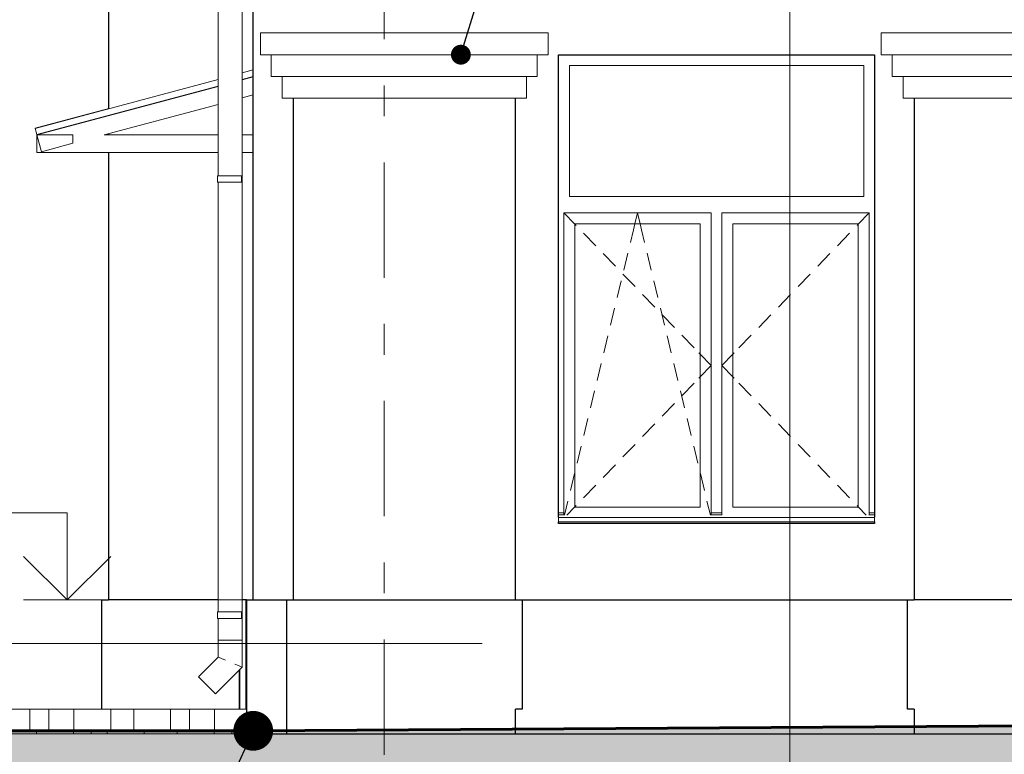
# Model space of a CAD drawing. Header units: millimetres. Extents: x -28821 to 130709, y -7627 to 10914.
# Tile 4 of 111: x -26247 to -21731, y -508 to 2860. Entities that reach past the tile are written whole.
import ezdxf
from ezdxf.enums import TextEntityAlignment as Align

# ---------------------------------------------------------------- set-up
doc = ezdxf.new("R2010")
doc.units = ezdxf.units.MM
doc.header["$MEASUREMENT"] = 0
doc.set_wipeout_variables(frame=1)
doc.linetypes.add('Wipeout_Contour', pattern=[1000, 0, -1000])
doc.linetypes.add('Штрих-Штриховая', pattern=[1093.611073, 529.166651, -211.666656, 141.111112, -211.666656])
for name, color, linetype in [('1 Молдинги', 7, 'Continuous'), ('1_Утеплитель', 7, 'Continuous'), ('1_Цоколь', 7, 'Continuous'), ('Конструктив - Балки.Крозырьки', 7, 'Continuous'), ('Конструктив - Стены Несущие', 7, 'Continuous'), ('Новый_1 ВОДОСТОК', 7, 'Continuous'), ('Новый_1_Козырьки', 7, 'Continuous'), ('Новый_Конструктив - Перекрытия.Крыльцо', 7, 'Continuous'), ('Новый_Конструктив - Стены Несущие', 7, 'Continuous'), ('Окна Archicad', 7, 'Continuous'), ('Размер - Отметка Уровня', 7, 'Continuous'), ('Элемент Модели - Оси', 7, 'Continuous')]:
    doc.layers.add(name, color=color, linetype=linetype)
for name, color, linetype, lineweight in [('1 Молдинги_Ном._пера__1', 7, 'Continuous', 15), ('1 Молдинги_Ном._пера__41', 7, 'Continuous', 60), ('1_Утеплитель_Ном._пера__21', 7, 'Continuous', 30), ('1_Цоколь_Ном._пера__21', 7, 'Continuous', 30), ('2D - Общий_Ном._пера__2', 8, 'Continuous', 15), ('2D - Общий_Ном._пера__74', 255, 'Continuous', 0), ('Аннотация - Выносная Надпись.Фасад фрагмент_Ном._пера__1', 7, 'Continuous', 15), ('Аннотация - Выносная Надпись.Фасад фрагмент_Ном._пера__120', 7, 'Continuous', 5), ('Конструктив - Балки.Крозырьки_Ном._пера__1', 7, 'Continuous', 15), ('Конструктив - Стены Несущие_Ном._пера__21', 7, 'Continuous', 30), ('Новый_1 ВОДОСТОК_Ном._пера__141', 7, 'Continuous', 20), ('Новый_1_Козырьки_Ном._пера__1', 7, 'Continuous', 15), ('Новый_Конструктив - Перекрытия.Крыльцо_Ном._пера__1', 7, 'Continuous', 15), ('Новый_Конструктив - Стены Несущие_Ном._пера__21', 7, 'Continuous', 30), ('Окна Archicad_Ном._пера__1', 7, 'Continuous', 15), ('Окна Archicad_Ном._пера__21', 7, 'Continuous', 30), ('Размер - Отметка Уровня_Ном._пера__1', 7, 'Continuous', 15), ('Размер - Отметка Уровня_Ном._пера__120', 7, 'Continuous', 5), ('Элемент Модели - Оси_Ном._пера__1', 7, 'Continuous', 15), ('Элемент Модели - Оси_Ном._пера__2', 8, 'Continuous', 15)]:
    doc.layers.add(name, color=color, linetype=linetype, lineweight=lineweight)
doc.styles.add('СГЕНЕРИР_СТИЛЬ_1', font='arial.ttf')
doc.dimstyles.new('СГЕНЕРИР_СТИЛЬ__2', dxfattribs={"dimtxt": 0.18, "dimasz": 182.4, "dimexe": 0.18, "dimexo": 0.0625, "dimgap": 0, "dimtad": 0, "dimtih": 1, "dimtoh": 1, "dimdec": 4, "dimzin": 0, "dimdsep": 46, "dimcen": 0.09, "dimadec": 0, "dimazin": 0, "dimtfac": 1, "dimtdec": 4, "dimtmove": 0, "dimatfit": 3, "dimldrblk": 'ARROWHEAD_11', "dimfxl": 1, "dimtolj": 1, "dimtzin": 0, "dimarcsym": 0})
doc.dimstyles.new('СГЕНЕРИР_СТИЛЬ__4', dxfattribs={"dimtxt": 0.18, "dimasz": 364.8, "dimexe": 0.18, "dimexo": 0.0625, "dimgap": 0, "dimtad": 0, "dimtih": 1, "dimtoh": 1, "dimdec": 4, "dimzin": 0, "dimdsep": 46, "dimcen": 0.09, "dimadec": 0, "dimazin": 0, "dimtfac": 1, "dimtdec": 4, "dimtmove": 0, "dimatfit": 3, "dimldrblk": 'ARROWHEAD_11', "dimfxl": 1, "dimtolj": 1, "dimtzin": 0, "dimarcsym": 0})

# ---------------------------------------------------------------- blocks, each defined once
blk = doc.blocks.new('Элемент Разреза_1_1')
at = {"layer": 'Конструктив - Стены Несущие_Ном._пера__21', "color": 7, "linetype": 'Continuous', "lineweight": 30}
blk.add_line((-25175.7, 200), (-25175.7, 3720), dxfattribs=at)
blk = doc.blocks.new('Элемент Разреза_4_1')
at = {"layer": 'Окна Archicad_Ном._пера__1', "color": 7, "linetype": 'Continuous', "lineweight": 15}
for p, q in [((-23725.7, 2650), (-23725.7, 2050)), ((-22375.7, 2650), (-23725.7, 2650)), ((-22375.7, 2050), (-22375.7, 2650)), ((-23725.7, 2050), (-22375.7, 2050)), ((-23750.7, 1925), (-23750.7, 1975)), ((-23750.7, 1975), (-23075.7, 1975)), ((-23750.7, 1975), (-23700.7, 1923.1)), ((-23425.3, 1925), (-23413.2, 1975)), ((-23401.2, 1925), (-23413.2, 1975)), ((-23075.7, 1975), (-23075.7, 1925)), ((-23025.7, 1925), (-23025.7, 1975)), ((-23025.7, 1975), (-22350.7, 1975)), ((-22350.7, 1975), (-22400.7, 1923.1)), ((-22350.7, 1975), (-22350.7, 1925)), ((-23750.7, 625), (-23750.7, 1925)), ((-23700.7, 1925), (-23700.7, 625)), ((-23125.7, 1925), (-23700.7, 1925)), ((-23700.7, 1923.1), (-23695.2, 1917.4)), ((-23446, 1838.8), (-23432, 1897.2)), ((-23432, 1897.2), (-23425.3, 1925)), ((-23394.5, 1897.2), (-23401.2, 1925)), ((-23380.4, 1838.8), (-23394.5, 1897.2)), ((-23125.7, 625), (-23125.7, 1925)), ((-23075.7, 1925), (-23075.7, 625)), ((-23025.7, 625), (-23025.7, 1925)), ((-22975.7, 1925), (-22975.7, 625)), ((-22400.7, 1925), (-22975.7, 1925)), ((-22400.7, 1923.1), (-22406.2, 1917.4)), ((-22400.7, 625), (-22400.7, 1925)), ((-22350.7, 1925), (-22350.7, 625)), ((-23660.5, 1881.4), (-23604.9, 1823.8)), ((-22441, 1881.4), (-22496.5, 1823.8)), ((-23570.2, 1787.8), (-23514.7, 1730.3)), ((-23476.5, 1712.4), (-23457.8, 1790.2)), ((-23349.9, 1712.4), (-23368.7, 1790.2)), ((-22531.2, 1787.8), (-22586.7, 1730.3)), ((-23480, 1694.3), (-23424.5, 1636.7)), ((-22621.4, 1694.3), (-22677, 1636.7)), ((-23507, 1586), (-23488.2, 1663.8)), ((-23319.4, 1586), (-23338.2, 1663.8)), ((-23389.8, 1600.7), (-23334.2, 1543.1)), ((-22711.7, 1600.7), (-22767.2, 1543.1)), ((-23537.4, 1459.7), (-23518.7, 1537.4)), ((-23289, 1459.7), (-23307.7, 1537.4)), ((-23299.5, 1507.1), (-23244, 1449.5)), ((-22801.9, 1507.1), (-22857.4, 1449.5)), ((-23567.9, 1333.3), (-23549.2, 1411)), ((-23258.5, 1333.3), (-23277.3, 1411)), ((-23209.3, 1413.5), (-23153.8, 1355.9)), ((-22892.1, 1413.5), (-22947.7, 1355.9)), ((-23131.2, 1332.6), (-23125.7, 1326.9)), ((-23125.7, 1326.9), (-23075.7, 1275)), ((-22975.7, 1326.9), (-23025.7, 1275)), ((-22970.2, 1332.6), (-22975.7, 1326.9)), ((-23598.4, 1206.9), (-23579.6, 1284.7)), ((-23228, 1206.9), (-23246.8, 1284.7)), ((-23125.7, 1223.1), (-23075.7, 1275)), ((-22975.7, 1223.1), (-23025.7, 1275)), ((-23131.2, 1217.4), (-23125.7, 1223.1)), ((-22970.2, 1217.4), (-22975.7, 1223.1)), ((-23209.3, 1136.5), (-23153.8, 1194.1)), ((-22892.1, 1136.5), (-22947.7, 1194.1)), ((-23628.8, 1080.5), (-23610.1, 1158.3)), ((-23197.6, 1080.5), (-23216.3, 1158.3)), ((-23299.5, 1042.9), (-23244, 1100.5)), ((-22801.9, 1042.9), (-22857.4, 1100.5)), ((-23659.3, 954.1), (-23640.6, 1031.9)), ((-23389.8, 949.3), (-23334.2, 1006.9)), ((-23167.1, 954.1), (-23185.9, 1031.9)), ((-22711.7, 949.3), (-22767.2, 1006.9)), ((-23689.8, 827.8), (-23671, 905.5)), ((-23480, 855.7), (-23424.5, 913.3)), ((-23136.6, 827.8), (-23155.4, 905.5)), ((-22621.4, 855.7), (-22677, 913.3)), ((-23570.2, 762.2), (-23514.7, 819.7)), ((-22531.2, 762.2), (-22586.7, 819.7)), ((-23720.2, 701.4), (-23701.5, 779.2)), ((-23106.2, 701.4), (-23124.9, 779.2)), ((-23660.5, 668.6), (-23604.9, 726.2)), ((-22441, 668.6), (-22496.5, 726.2)), ((-23747.5, 588.5), (-23732, 652.8)), ((-23700.7, 626.9), (-23695.2, 632.6)), ((-23079, 588.5), (-23094.5, 652.8)), ((-22400.7, 626.9), (-22406.2, 632.6)), ((-23750.7, 600), (-23775.7, 600)), ((-23750.7, 590), (-23775.7, 590)), ((-23750.7, 588.5), (-23750.7, 625)), ((-23737.7, 588.5), (-23700.7, 626.9)), ((-23700.7, 625), (-23125.7, 625)), ((-23075.7, 625), (-23075.7, 588.5)), ((-23025.7, 600), (-23075.7, 600)), ((-23025.7, 590), (-23075.7, 590)), ((-23025.7, 588.5), (-23025.7, 625)), ((-22975.7, 625), (-22400.7, 625)), ((-22363.7, 588.5), (-22400.7, 626.9)), ((-22350.7, 625), (-22350.7, 588.5)), ((-22325.7, 600), (-22350.7, 600)), ((-22325.7, 590), (-22350.7, 590)), ((-23775.7, 580), (-23775.7, 578.1)), ((-23775.7, 578.1), (-23775.7, 558.1)), ((-22325.7, 578.1), (-23775.7, 578.1)), ((-22325.7, 558.1), (-23775.7, 558.1)), ((-22325.7, 580), (-22325.7, 578.1)), ((-22325.7, 578.1), (-22325.7, 558.1))]:
    blk.add_line(p, q, dxfattribs=at)
at = {"layer": 'Окна Archicad_Ном._пера__21', "color": 7, "linetype": 'Continuous', "lineweight": 30}
for p, q in [((-23775.7, 2700), (-22325.7, 2700)), ((-23775.7, 580), (-23775.7, 2700)), ((-22325.7, 2700), (-22325.7, 580)), ((-23775.7, 550), (-23775.7, 558.1)), ((-22325.7, 550), (-23775.7, 550)), ((-22325.7, 558.1), (-22325.7, 550))]:
    blk.add_line(p, q, dxfattribs=at)
blk = doc.blocks.new('Элемент Разреза_14_1')
at = {"layer": 'Новый_1 ВОДОСТОК_Ном._пера__141', "color": 7, "linetype": 'Continuous', "lineweight": 20}
for p, q in [((-25310.4, 4120), (-25520.4, 4120)), ((-25520.4, 4100), (-25520.4, 4120)), ((-25310.4, 4120), (-25310.4, 4100)), ((-25310.4, 4100), (-25520.4, 4100)), ((-25420.4, 3950), (-25477.6, 4100)), ((-25310.4, 4100), (-25310.4, 3950)), ((-25310.4, 3950), (-25420.4, 3950)), ((-25420.4, 3900), (-25420.4, 3950)), ((-25310.4, 3950), (-25310.4, 3900)), ((-25310.4, 3900), (-25420.4, 3900)), ((-25420.4, 3900), (-25420.4, 3507.7)), ((-25310.4, 3900), (-25310.4, 3540.3)), ((-25344.4, 3530.2), (-25326.6, 3535.5)), ((-25326.6, 3535.5), (-25314.6, 3539)), ((-25314.6, 3539), (-25310.4, 3540.3)), ((-25310.4, 3540.3), (-25226.8, 3411.6)), ((-25420.4, 3507.7), (-25416.3, 3508.9)), ((-25420.4, 3507.7), (-25336.8, 3378.9)), ((-25416.3, 3508.9), (-25404.3, 3512.4)), ((-25404.3, 3512.4), (-25386.5, 3517.7)), ((-25320.7, 3383.7), (-25302.8, 3389)), ((-25260.7, 3401.5), (-25242.9, 3406.8)), ((-25242.9, 3406.8), (-25231, 3410.3)), ((-25231, 3410.3), (-25226.8, 3411.6)), ((-25226.8, 3411.6), (-25226.8, 2985.1)), ((-25336.8, 3378.9), (-25332.6, 3380.2)), ((-25336.8, 3378.9), (-25336.8, 2985.1)), ((-25332.6, 3380.2), (-25320.7, 3383.7)), ((-25336.8, 2985.1), (-25336.8, 2145)), ((-25336.8, 2985.1), (-25332.6, 2985.1)), ((-25332.6, 2985.1), (-25320.7, 2985.1)), ((-25320.7, 2985.1), (-25302.8, 2985.1)), ((-25302.8, 2985.1), (-25281.8, 2985.1)), ((-25281.8, 2985.1), (-25260.7, 2985.1)), ((-25260.7, 2985.1), (-25242.9, 2985.1)), ((-25242.9, 2985.1), (-25231, 2985.1)), ((-25231, 2985.1), (-25226.8, 2985.1)), ((-25226.8, 2985.1), (-25226.8, 15)), ((-25334.5, 2145), (-25338.9, 2145)), ((-25338.9, 2115), (-25338.9, 2145)), ((-25322.2, 2145), (-25334.5, 2145)), ((-25303.7, 2145), (-25322.2, 2145)), ((-25281.9, 2145), (-25303.7, 2145)), ((-25228.9, 2145), (-25281.9, 2145)), ((-25226.9, 2145), (-25228.9, 2145)), ((-25228.9, 2115), (-25228.9, 2145)), ((-25226.9, 2115), (-25226.9, 2145)), ((-25334.5, 2115), (-25338.9, 2115)), ((-25336.8, 2115), (-25336.8, 145)), ((-25322.2, 2115), (-25334.5, 2115)), ((-25303.7, 2115), (-25322.2, 2115)), ((-25281.9, 2115), (-25303.7, 2115)), ((-25228.9, 2115), (-25281.9, 2115)), ((-25226.9, 2115), (-25228.9, 2115)), ((-25334.5, 145), (-25338.9, 145)), ((-25338.9, 115), (-25338.9, 145)), ((-25322.2, 145), (-25334.5, 145)), ((-25303.7, 145), (-25322.2, 145)), ((-25281.9, 145), (-25303.7, 145)), ((-25228.9, 145), (-25281.9, 145)), ((-25226.9, 145), (-25228.9, 145)), ((-25228.9, 115), (-25228.9, 145)), ((-25226.9, 115), (-25226.9, 145)), ((-25334.5, 115), (-25338.9, 115)), ((-25336.8, 115), (-25336.8, 15)), ((-25322.2, 115), (-25334.5, 115)), ((-25303.7, 115), (-25322.2, 115)), ((-25281.9, 115), (-25303.7, 115)), ((-25228.9, 115), (-25281.9, 115)), ((-25226.9, 115), (-25228.9, 115)), ((-25336.8, 15), (-25336.8, -62.3)), ((-25336.8, 15), (-25332.6, 15)), ((-25332.6, 15), (-25320.7, 15)), ((-25320.7, 15), (-25302.8, 15)), ((-25302.8, 15), (-25281.8, 15)), ((-25281.8, 15), (-25260.7, 15)), ((-25260.7, 15), (-25242.9, 15)), ((-25242.9, 15), (-25231, 15)), ((-25231, 15), (-25226.8, 15)), ((-25226.8, 15), (-25226.8, -107.8)), ((-25336.8, -62.3), (-25426.7, -152.2)), ((-25336.8, -62.3), (-25332.6, -64)), ((-25332.6, -64), (-25320.7, -68.9)), ((-25320.7, -68.9), (-25302.8, -76.3)), ((-25226.8, -107.8), (-25348.9, -230)), ((-25260.7, -93.8), (-25242.9, -101.2)), ((-25242.9, -101.2), (-25231, -106.1)), ((-25231, -106.1), (-25226.8, -107.8)), ((-25426.7, -152.2), (-25423.8, -155.2)), ((-25423.8, -155.2), (-25415.3, -163.6)), ((-25415.3, -163.6), (-25402.7, -176.2)), ((-25402.7, -176.2), (-25387.8, -191.1)), ((-25387.8, -191.1), (-25373, -206)), ((-25373, -206), (-25360.3, -218.6)), ((-25360.3, -218.6), (-25351.9, -227)), ((-25351.9, -227), (-25348.9, -230))]:
    blk.add_line(p, q, dxfattribs=at)
blk = doc.blocks.new('Элемент Разреза_18_1')
at = {"layer": 'Новый_Конструктив - Стены Несущие_Ном._пера__21', "color": 7, "linetype": 'Continuous', "lineweight": 30}
for p, q in [((-25838.6, 2452.8), (-25838.6, 4220)), ((-25838.6, 2420.4), (-25838.6, 2422)), ((-25838.6, 2332.1), (-25838.6, 2337.6)), ((-25838.6, 200), (-25838.6, 2252.1))]:
    blk.add_line(p, q, dxfattribs=at)
blk = doc.blocks.new('Элемент Разреза_19_1')
at = {"layer": 'Новый_Конструктив - Стены Несущие_Ном._пера__21', "color": 7, "linetype": 'Continuous', "lineweight": 30}
blk.add_line((-25831.6, 2423.8), (-25831.6, 2422.3), dxfattribs=at)
blk = doc.blocks.new('Элемент Разреза_30_1')
at = {"layer": 'Новый_1_Козырьки_Ном._пера__1', "color": 7, "linetype": 'Continuous', "lineweight": 15}
for p, q in [((-25226.8, 2616.3), (-25175.7, 2630)), ((-26176, 2361.9), (-25336.8, 2586.8)), ((-25226.8, 2585.9), (-25175.7, 2599.6)), ((-26168.4, 2333.6), (-25336.8, 2556.4)), ((-25838.6, 2452.8), (-26176, 2362.4)), ((-26176, 2362.4), (-26176, 2361.9)), ((-26168.4, 2333.6), (-26176, 2361.9))]:
    blk.add_line(p, q, dxfattribs=at)
blk = doc.blocks.new('Элемент Разреза_31_1')
at = {"layer": 'Конструктив - Балки.Крозырьки_Ном._пера__1', "color": 7, "linetype": 'Continuous', "lineweight": 15}
for p, q in [((-25226.8, 2584.4), (-25175.7, 2598.1)), ((-26168.4, 2332.1), (-25336.8, 2554.9)), ((-25226.8, 2501.6), (-25175.7, 2515.2)), ((-25859.3, 2332.1), (-25336.8, 2472.1)), ((-26168.4, 2332.1), (-26147.6, 2254.8)), ((-26002.4, 2293.7), (-26002.4, 2332.1)), ((-26147.6, 2254.8), (-26002.4, 2293.7))]:
    blk.add_line(p, q, dxfattribs=at)
blk = doc.blocks.new('Элемент Разреза_32_1')
at = {"layer": 'Конструктив - Балки.Крозырьки_Ном._пера__1', "color": 7, "linetype": 'Continuous', "lineweight": 15}
for p, q in [((-26168.4, 2332.1), (-26168.4, 2252.1)), ((-26168.4, 2332.1), (-26002.4, 2332.1)), ((-25859.3, 2332.1), (-25336.8, 2332.1)), ((-25226.8, 2332.1), (-25175.7, 2332.1)), ((-26168.4, 2252.1), (-25336.8, 2252.1)), ((-25226.8, 2252.1), (-25175.7, 2252.1))]:
    blk.add_line(p, q, dxfattribs=at)
blk = doc.blocks.new('*X37')
at = {"layer": 'Новый_Конструктив - Перекрытия.Крыльцо_Ном._пера__1', "color": 7, "linetype": 'Continuous', "lineweight": 15}
for p, q in [((-26643.1, -350), (-26643.1, -300)), ((-26473.9, -350), (-26473.9, -300)), ((-26368.4, -350), (-26368.4, -300)), ((-26200.1, -350), (-26200.1, -300)), ((-26113.3, -350), (-26113.3, -300)), ((-25998.2, -350), (-25998.2, -300)), ((-25829, -350), (-25829, -300)), ((-25723.4, -350), (-25723.4, -300)), ((-25555.2, -350), (-25555.2, -300)), ((-25468.4, -350), (-25468.4, -300)), ((-25353.2, -350), (-25353.2, -300))]:
    blk.add_line(p, q, dxfattribs=at)
blk = doc.blocks.new('Элемент Разреза_34_1')
at = {"color": 254, "linetype": 'Wipeout_Contour', "lineweight": 0, "ltscale": 103770.569698}
blk.add_wipeout([(-26675.2, -300), (-26675.2, -350), (-25206, -350), (-25206, -300)], dxfattribs=at).dxf.layer = 'Новый_Конструктив - Перекрытия.Крыльцо'
at = {"layer": 'Новый_Конструктив - Перекрытия.Крыльцо_Ном._пера__1', "color": 7, "linetype": 'Continuous', "lineweight": 15}
for p, q in [((-26675.2, -300), (-25206, -300)), ((-26675.2, -350), (-26675.2, -300))]:
    blk.add_line(p, q, dxfattribs=at)
at = {"layer": 'Новый_Конструктив - Перекрытия.Крыльцо', "lineweight": 0}
blk.add_blockref('*X37', (0, 0), dxfattribs=at)
blk = doc.blocks.new('Элемент Разреза_36_1')
at = {"layer": '1_Цоколь_Ном._пера__21', "color": 7, "linetype": 'Continuous', "lineweight": 30}
for p, q in [((-23972.9, 200), (-23942.9, 200)), ((-23942.9, 200), (-23942.9, -300)), ((-23942.9, -300), (-23972.9, -300))]:
    blk.add_line(p, q, dxfattribs=at)
blk = doc.blocks.new('Элемент Разреза_37_1')
at = {"layer": '1_Цоколь_Ном._пера__21', "color": 7, "linetype": 'Continuous', "lineweight": 30}
for p, q in [((-25022.9, 200), (-23972.9, 200)), ((-25022.9, 200), (-25022.9, -413.4)), ((-23972.9, -413.4), (-23972.9, -300)), ((-25022.9, -413.4), (-23972.9, -413.4))]:
    blk.add_line(p, q, dxfattribs=at)
blk = doc.blocks.new('Элемент Разреза_38_1')
at = {"layer": '1_Цоколь_Ном._пера__21', "color": 7, "linetype": 'Continuous', "lineweight": 30}
for p, q in [((-22174.8, 200), (-22144.8, 200)), ((-22174.8, -300), (-22174.8, 200)), ((-22144.8, -300), (-22174.8, -300))]:
    blk.add_line(p, q, dxfattribs=at)
blk = doc.blocks.new('Элемент Разреза_39_1')
at = {"layer": '1_Цоколь_Ном._пера__21', "color": 7, "linetype": 'Continuous', "lineweight": 30}
for p, q in [((-21094.8, 200), (-22144.8, 200)), ((-21094.8, -300), (-21094.8, 200)), ((-22144.8, -300), (-22144.8, -413.4)), ((-21124.8, -300), (-21094.8, -300)), ((-21124.8, -413.4), (-21124.8, -300)), ((-22144.8, -413.4), (-21124.8, -413.4))]:
    blk.add_line(p, q, dxfattribs=at)
blk = doc.blocks.new('Элемент Разреза_40_1')
at = {"layer": '1_Цоколь_Ном._пера__21', "color": 7, "linetype": 'Continuous', "lineweight": 30}
for p, q in [((-25206, 200), (-25022.9, 200)), ((-25206, 200), (-25206, -413.4)), ((-23942.9, 200), (-22174.8, 200)), ((-25206, -413.4), (-25022.9, -413.4)), ((-23972.9, -413.4), (-22144.8, -413.4))]:
    blk.add_line(p, q, dxfattribs=at)
blk = doc.blocks.new('Элемент Разреза_56_1')
at = {"layer": '1_Цоколь_Ном._пера__21', "color": 7, "linetype": 'Continuous', "lineweight": 30}
for p, q in [((-25336.8, 200), (-25839.6, 200)), ((-25207.8, 200), (-25208.4, 200))]:
    blk.add_line(p, q, dxfattribs=at)
blk = doc.blocks.new('Элемент Разреза_58_1')
at = {"layer": '1_Утеплитель_Ном._пера__21', "color": 7, "linetype": 'Continuous', "lineweight": 30}
for p, q in [((-24992.9, 2500.6), (-24992.9, 200)), ((-23972.9, 200), (-23972.9, 2500.6))]:
    blk.add_line(p, q, dxfattribs=at)
blk = doc.blocks.new('Элемент Разреза_60_1')
at = {"layer": '1_Утеплитель_Ном._пера__21', "color": 7, "linetype": 'Continuous', "lineweight": 30}
blk.add_line((-22144.8, 2500.6), (-22144.8, 200), dxfattribs=at)
blk = doc.blocks.new('Элемент Разреза_61_1')
at = {"layer": '1 Молдинги_Ном._пера__1', "color": 7, "linetype": 'Continuous', "lineweight": 15}
for p, q in [((-25142.9, 2700), (-25142.9, 2800.6)), ((-23822.9, 2800.6), (-25142.9, 2800.6)), ((-23822.9, 2700), (-23822.9, 2800.6)), ((-23822.9, 2700), (-25142.9, 2700)), ((-25092.9, 2600.6), (-25092.9, 2700)), ((-23872.9, 2600.6), (-23872.9, 2700)), ((-23872.9, 2600.6), (-25092.9, 2600.6)), ((-25042.9, 2500.6), (-25042.9, 2600.6)), ((-23922.9, 2500.6), (-23922.9, 2600.6)), ((-23922.9, 2500.6), (-25042.9, 2500.6))]:
    blk.add_line(p, q, dxfattribs=at)
blk = doc.blocks.new('Элемент Разреза_63_1')
at = {"layer": '1 Молдинги_Ном._пера__1', "color": 7, "linetype": 'Continuous', "lineweight": 15}
for p, q in [((-22294.8, 2700), (-22294.8, 2800.6)), ((-20974.8, 2800.6), (-22294.8, 2800.6)), ((-20974.8, 2700), (-20974.8, 2800.6)), ((-20974.8, 2700), (-22294.8, 2700)), ((-22244.8, 2600.6), (-22244.8, 2700)), ((-21024.8, 2600.6), (-21024.8, 2700)), ((-21024.8, 2600.6), (-22244.8, 2600.6)), ((-22194.8, 2500.6), (-22194.8, 2600.6)), ((-21074.8, 2500.6), (-21074.8, 2600.6)), ((-21074.8, 2500.6), (-22194.8, 2500.6))]:
    blk.add_line(p, q, dxfattribs=at)
blk = doc.blocks.new('Элемент Разреза_64_1')
at = {"layer": '1_Цоколь_Ном._пера__21', "color": 7, "linetype": 'Continuous', "lineweight": 30}
for p, q in [((-25869.6, -300), (-25869.6, 200)), ((-25869.6, 200), (-25839.6, 200))]:
    blk.add_line(p, q, dxfattribs=at)
blk = doc.blocks.new('*X75')
at = {"layer": 'Новый_Конструктив - Перекрытия.Крыльцо_Ном._пера__1', "color": 7, "linetype": 'Continuous', "lineweight": 15}
for p, q in [((-26643.1, -400), (-26643.1, -350)), ((-26473.9, -400), (-26473.9, -350)), ((-26368.4, -400), (-26368.4, -350)), ((-26200.1, -400), (-26200.1, -350)), ((-26113.3, -400), (-26113.3, -350)), ((-25998.2, -400), (-25998.2, -350)), ((-25829, -400), (-25829, -350)), ((-25723.4, -400), (-25723.4, -350)), ((-25555.2, -400), (-25555.2, -350)), ((-25468.4, -400), (-25468.4, -350)), ((-25353.2, -400), (-25353.2, -350)), ((-26442.3, -400), (-26675.2, -400)), ((-26644.9, -413.4), (-26644.9, -400)), ((-26564.3, -413.4), (-26564.3, -400)), ((-26489.9, -413.4), (-26489.9, -400)), ((-25797.4, -400), (-26442.3, -400)), ((-26321.4, -413.4), (-26321.4, -400)), ((-26170, -413.4), (-26170, -400)), ((-25999.9, -413.4), (-25999.9, -400)), ((-25919.3, -413.4), (-25919.3, -400)), ((-25844.9, -413.4), (-25844.9, -400)), ((-25206, -400), (-25797.4, -400)), ((-25676.5, -413.4), (-25676.5, -400)), ((-25525, -413.4), (-25525, -400)), ((-25355, -413.4), (-25355, -400)), ((-25274.4, -413.4), (-25274.4, -400))]:
    blk.add_line(p, q, dxfattribs=at)
blk = doc.blocks.new('Элемент Разреза_67_1')
at = {"color": 254, "linetype": 'Wipeout_Contour', "lineweight": 0, "ltscale": 103773.691619}
blk.add_wipeout([(-26675.2, -413.4), (-25206, -413.4), (-25206, -350), (-26675.2, -350)], dxfattribs=at).dxf.layer = 'Новый_Конструктив - Перекрытия.Крыльцо'
at = {"layer": 'Новый_Конструктив - Перекрытия.Крыльцо_Ном._пера__1', "color": 7, "linetype": 'Continuous', "lineweight": 15}
for q in [(-26675.2, -350), (-25206, -413.4)]:
    blk.add_line((-26675.2, -413.4), q, dxfattribs=at)
at = {"layer": 'Новый_Конструктив - Перекрытия.Крыльцо', "lineweight": 0}
blk.add_blockref('*X75', (0, 0), dxfattribs=at)
blk = doc.blocks.new('Элемент Разреза_70_1')
at = {"layer": '1_Цоколь_Ном._пера__21', "color": 7, "linetype": 'Continuous', "lineweight": 30}
for p, q in [((-25208.4, 200), (-25226.8, 200)), ((-25208.4, -300), (-25208.4, 200)), ((-25240.2, -121.3), (-25240.2, -300)), ((-25238.4, -119.5), (-25238.4, -300))]:
    blk.add_line(p, q, dxfattribs=at)
blk = doc.blocks.new('Элемент Разреза_77_1')
at = {"layer": '1_Цоколь_Ном._пера__21', "color": 7, "linetype": 'Continuous', "lineweight": 30}
blk.add_line((-25206, 200), (-25207.8, 200), dxfattribs=at)
blk = doc.blocks.new('Стандартный Маркер Сетки[1]_1', base_point=(-24575.7, 4100))
at = {"layer": 'Элемент Модели - Оси_Ном._пера__2', "color": 8, "linetype": 'Штрих-Штриховая', "lineweight": 15}
blk.add_line((-24575.7, 3300), (-24575.7, -2200), dxfattribs=at)
at = {"layer": 'Элемент Модели - Оси_Ном._пера__1', "color": 7, "lineweight": 15, "style": 'СГЕНЕРИР_СТИЛЬ_1'}
blk.add_attdef('AC_MarkerText_1', text='', height=350, rotation=360, dxfattribs=at).set_placement((-24575.7, -3300), align=Align.TOP_CENTER)
blk = doc.blocks.new('ARROWHEAD_11')
at = {"color": 0, "linetype": 'Continuous', "lineweight": 0}
blk.add_line((0, 0), (-1, 0), dxfattribs=at)
at = {"color": 0, "linetype": 'Continuous', "lineweight": 0, "const_width": 0.25, "flags": 128}
blk.add_lwpolyline([(-0.125, 0, 1), (0.125, 0, 1)], format="xyb", close=True, dxfattribs=at)
blk = doc.blocks.new('Отметка высоты (ГОСТ)[5]_1', base_point=(-26028.7, 200))
at = {"layer": 'Размер - Отметка Уровня_Ном._пера__120', "color": 7, "linetype": 'Continuous', "lineweight": 5}
for p, q in [((-26028.7, 600), (-27175.3, 600)), ((-26028.7, 200), (-26028.7, 600)), ((-26028.7, 200), (-26228.7, 400)), ((-26028.7, 200), (-25828.7, 400)), ((-24103.5, 200), (-26228.7, 200))]:
    blk.add_line(p, q, dxfattribs=at)
at = {"layer": 'Размер - Отметка Уровня_Ном._пера__120', "color": 7, "lineweight": 5, "insert": (-26228.7, 629.7), "char_height": 200, "attachment_point": 9, "style": 'СГЕНЕРИР_СТИЛЬ_1'}
blk.add_mtext('\\A1;+0,200{\\H0.66x;\\S^  ;}', dxfattribs=at)
at = {"layer": 'Размер - Отметка Уровня_Ном._пера__120', "color": 7, "lineweight": 5, "style": 'СГЕНЕРИР_СТИЛЬ_1'}
blk.add_attdef('addText', text='', height=150, dxfattribs=at).set_placement((-26288.7, 364.3), align=Align.BOTTOM_RIGHT)
blk = doc.blocks.new('Отметка высоты (ГОСТ)[9]_1', base_point=(-27743.2, -400))
at = {"layer": 'Размер - Отметка Уровня_Ном._пера__120', "color": 7, "linetype": 'Continuous', "lineweight": 5}
for p, q in [((-27743.2, 0), (-28820.9, 0)), ((-27743.2, -400), (-27743.2, 0)), ((-27743.2, -400), (-27943.2, -200)), ((-27743.2, -400), (-27543.2, -200)), ((-26003.4, -400), (-27943.2, -400))]:
    blk.add_line(p, q, dxfattribs=at)
at = {"layer": 'Размер - Отметка Уровня_Ном._пера__120', "color": 7, "lineweight": 5, "insert": (-27943.2, 29.7), "char_height": 200, "attachment_point": 9, "style": 'СГЕНЕРИР_СТИЛЬ_1'}
blk.add_mtext('\\A1;-0,400{\\H0.66x;\\S^  ;}', dxfattribs=at)
at = {"layer": 'Размер - Отметка Уровня_Ном._пера__120', "color": 7, "lineweight": 5, "style": 'СГЕНЕРИР_СТИЛЬ_1'}
blk.add_attdef('addText', text='', height=150, dxfattribs=at).set_placement((-28003.2, -235.7), align=Align.BOTTOM_RIGHT)
blk = doc.blocks.new('Отметка высоты (ГОСТ)[10]_1', base_point=(-26909.6, 0))
at = {"layer": 'Размер - Отметка Уровня_Ном._пера__120', "color": 7, "linetype": 'Continuous', "lineweight": 5}
for p, q in [((-26909.6, 400), (-27896, 400)), ((-26909.6, 0), (-26909.6, 400)), ((-26909.6, 0), (-27109.6, 200)), ((-26909.6, 0), (-26709.6, 200)), ((-24126.1, 0), (-27109.6, 0))]:
    blk.add_line(p, q, dxfattribs=at)
at = {"layer": 'Размер - Отметка Уровня_Ном._пера__120', "color": 7, "lineweight": 5, "insert": (-27109.6, 429.7), "char_height": 200, "attachment_point": 9, "style": 'СГЕНЕРИР_СТИЛЬ_1'}
blk.add_mtext('\\A1;0,000{\\H0.66x;\\S^  ;}', dxfattribs=at)
at = {"layer": 'Размер - Отметка Уровня_Ном._пера__120', "color": 7, "lineweight": 5, "style": 'СГЕНЕРИР_СТИЛЬ_1'}
blk.add_attdef('addText', text='', height=150, dxfattribs=at).set_placement((-27169.6, 213.2), align=Align.BOTTOM_RIGHT)

msp = doc.modelspace()

# ---------------------------------------------------------------- linework, layer by layer
at = {"layer": '1 Молдинги_Ном._пера__41', "color": 7, "linetype": 'Continuous', "lineweight": 60}
msp.add_line((8364.3, -190), (-25175.7, -400), dxfattribs=at)
at = {"layer": 'Аннотация - Выносная Надпись.Фасад фрагмент_Ном._пера__120', "color": 7, "linetype": 'Continuous', "lineweight": 5}
msp.add_lwpolyline([(-22714.8, 5127.6), (-20422.1, 5127.6), (-20422.1, -1018), (-22714.8, -1018)], close=True, dxfattribs=at)

# ---------------------------------------------------------------- block references
at = {"layer": '1 Молдинги', "lineweight": 0}
for name in ['Элемент Разреза_61_1', 'Элемент Разреза_63_1']:
    msp.add_blockref(name, (0, 0), dxfattribs=at)
at = {"layer": '1_Утеплитель', "lineweight": 0}
for name in ['Элемент Разреза_58_1', 'Элемент Разреза_60_1']:
    msp.add_blockref(name, (0, 0), dxfattribs=at)
at = {"layer": '1_Цоколь', "lineweight": 0}
for name in ['Элемент Разреза_56_1', 'Элемент Разреза_77_1', 'Элемент Разреза_37_1', 'Элемент Разреза_36_1', 'Элемент Разреза_38_1', 'Элемент Разреза_39_1']:
    msp.add_blockref(name, (0, 0), dxfattribs=at)
at = {"layer": 'Конструктив - Балки.Крозырьки', "lineweight": 0}
for name in ['Элемент Разреза_31_1', 'Элемент Разреза_32_1']:
    msp.add_blockref(name, (0, 0), dxfattribs=at)
at = {"layer": 'Конструктив - Стены Несущие', "lineweight": 0}
msp.add_blockref('Элемент Разреза_1_1', (0, 0), dxfattribs=at)
at = {"layer": 'Новый_1 ВОДОСТОК', "lineweight": 0}
msp.add_blockref('Элемент Разреза_14_1', (0, 0), dxfattribs=at)
at = {"layer": 'Новый_1_Козырьки', "lineweight": 0}
msp.add_blockref('Элемент Разреза_30_1', (0, 0), dxfattribs=at)
at = {"layer": 'Новый_Конструктив - Перекрытия.Крыльцо', "lineweight": 0}
msp.add_blockref('Элемент Разреза_34_1', (0, 0), dxfattribs=at)
at = {"layer": 'Новый_Конструктив - Стены Несущие', "lineweight": 0}
for name in ['Элемент Разреза_18_1', 'Элемент Разреза_19_1']:
    msp.add_blockref(name, (0, 0), dxfattribs=at)
at = {"layer": 'Окна Archicad', "lineweight": 0}
msp.add_blockref('Элемент Разреза_4_1', (0, 0), dxfattribs=at)
at = {"layer": 'Размер - Отметка Уровня', "color": 104, "linetype": 'Continuous', "lineweight": 15, "true_color": 0x029e21}
msp.add_blockref('Отметка высоты (ГОСТ)[5]_1', (-26028.7, 200), dxfattribs=at)
msp.add_blockref('Отметка высоты (ГОСТ)[10]_1', (-26909.6, 0), dxfattribs=at).add_auto_attribs({'addText': '171.25'})
at = {"layer": 'Элемент Модели - Оси', "color": 8, "linetype": 'Continuous', "lineweight": 15}
msp.add_blockref('Стандартный Маркер Сетки[1]_1', (-24575.7, 4100), dxfattribs=at)

# ---------------------------------------------------------------- leaders
at = {"layer": 'Аннотация - Выносная Надпись.Фасад фрагмент_Ном._пера__1', "color": 7, "linetype": 'Continuous', "lineweight": 15, "annotation_type": 0, "has_hookline": 1, "hookline_direction": 0, "text_width": 1156.1}
msp.add_leader([(-24223.3, 2700), (-24041.4, 3289), (-22929.7, 3266.2)], dimstyle='СГЕНЕРИР_СТИЛЬ__2', dxfattribs=at)

# ---------------------------------------------------------------- next in the draw order: block references
at = {"layer": '1_Цоколь', "lineweight": 0}
for name in ['Элемент Разреза_64_1', 'Элемент Разреза_70_1', 'Элемент Разреза_40_1']:
    msp.add_blockref(name, (0, 0), dxfattribs=at)

# ---------------------------------------------------------------- next in the draw order: block references
at = {"layer": 'Новый_Конструктив - Перекрытия.Крыльцо', "lineweight": 0}
msp.add_blockref('Элемент Разреза_67_1', (0, 0), dxfattribs=at)

# ---------------------------------------------------------------- next in the draw order: hatches: boundary and pattern name
at = {"layer": '2D - Общий_Ном._пера__2', "linetype": 'Continuous', "lineweight": 15}
h = msp.add_hatch(dxfattribs=at)
h.set_pattern_fill('ГРУНТ_02_0001', color=8, style=0, pattern_type=2)
h.set_pattern_definition([(45, (0, 0), (-275.7716, 275.7716), []), (45, (-91.9, 91.9), (-551.543, 551.543), []), (45, (-183.85, 183.85), (-551.543, 551.543), []), (135, (-275.77, 275.77), (91.9239, 91.9239), [390, -390])])
h.paths.add_polyline_path([(-28162.5, -943.1), (-28162.5, -400), (-25175.7, -400), (8364.3, -190), (8369, -943.1)])

# ---------------------------------------------------------------- next in the draw order: linework, layer by layer
at = {"layer": '1 Молдинги_Ном._пера__41', "color": 7, "linetype": 'Continuous', "lineweight": 60}
msp.add_line((-25175.7, -400), (-28162.5, -400), dxfattribs=at)
at = {"layer": '2D - Общий_Ном._пера__74', "color": 255, "linetype": 'Continuous', "lineweight": 0, "flags": 128}
msp.add_lwpolyline([(-28162.5, -943.1), (-28162.5, -400), (-25175.7, -400), (8364.3, -190), (8369, -943.1)], close=True, dxfattribs=at)

# ---------------------------------------------------------------- next in the draw order: block references
at = {"layer": 'Размер - Отметка Уровня', "color": 104, "linetype": 'Continuous', "lineweight": 15, "true_color": 0x029e21}
msp.add_blockref('Отметка высоты (ГОСТ)[9]_1', (-27743.2, -400), dxfattribs=at)

# ---------------------------------------------------------------- next in the draw order: leaders
at = {"layer": 'Размер - Отметка Уровня_Ном._пера__1', "color": 7, "linetype": 'Continuous', "lineweight": 15, "annotation_type": 0, "has_hookline": 1, "hookline_direction": 1, "text_width": 770}
msp.add_leader([(-25175.7, -400), (-25869.9, -1906.5), (-26025.6, -1936.2)], dimstyle='СГЕНЕРИР_СТИЛЬ__4', dxfattribs=at)

doc.saveas('drawing.dxf')
